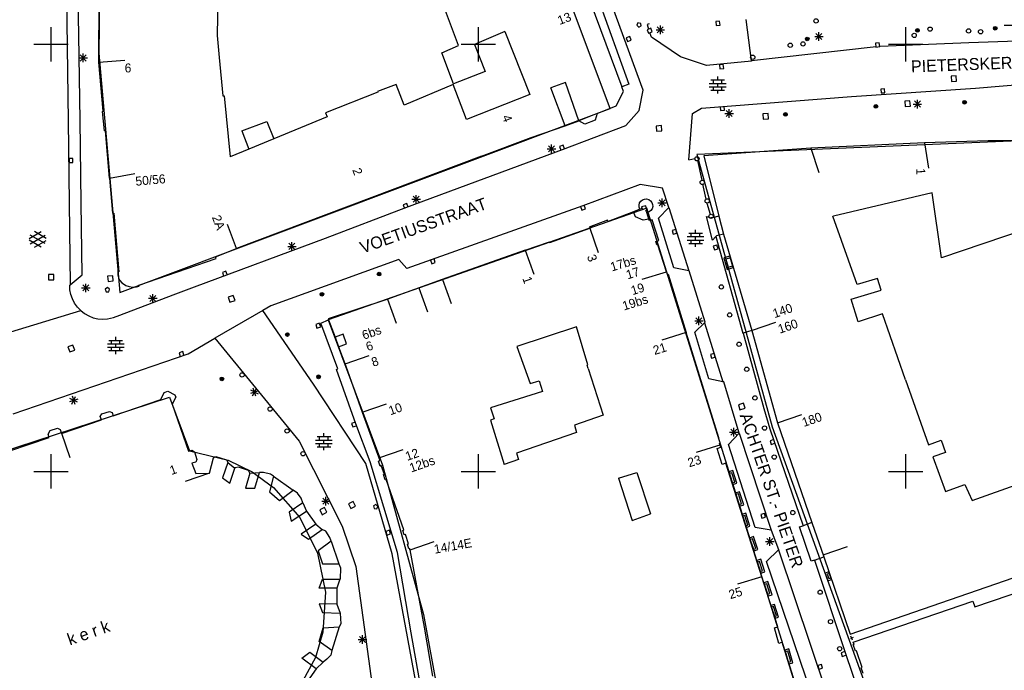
# Model space of a CAD drawing. Header units: millimetres. Extents: x 135944 to 142000, y 454200 to 456692.
# Tile 48 of 185: x 136846 to 136962, y 455877 to 455953. Entities that reach past the tile are written whole.
import ezdxf
from ezdxf.enums import TextEntityAlignment as Align

# ---------------------------------------------------------------- set-up
doc = ezdxf.new("R2010")
doc.units = ezdxf.units.MM
doc.layers.add('TotaalGBKN2013_Bistad', color=251, linetype='Continuous')
doc.layers.add('TotaalGBKN2013X$0$Contouren', color=251, linetype='Continuous')
doc.styles.add('TotaalGBKN2013X$0$GBKN binnenstad 2009$0$Standard', font='txt')

msp = doc.modelspace()

# ---------------------------------------------------------------- linework, layer by layer
at = {"layer": 'TotaalGBKN2013_Bistad'}
for p, q in [((136851.58, 455969.76), (136852.02, 455941.01)), ((136897.67, 455949.84), (136893.51, 455961.11)), ((136855.6, 455947.89), (136855.65, 455959.68)), ((136919.27, 455944.64), (136913.94, 455959.2)), ((136853.24, 455951.03), (136853.14, 455958.24)), ((136869.55, 455958.38), (136869.45, 455951.02)), ((136913.99, 455955.43), (136917.6, 455945.31)), ((136913.05, 455955.07), (136916.78, 455945.01)), ((136850, 455950), (136850, 455952)), ((136900, 455950), (136900, 455952)), ((136918.67, 455952.5), (136918.53, 455952.24)), ((136918.53, 455952.24), (136918.77, 455952)), ((136919, 455952.44), (136918.67, 455952.5)), ((136918.77, 455952), (136919.04, 455952.14)), ((136919.04, 455952.14), (136919, 455952.44)), ((136919.97, 455952.38), (136919.73, 455952.3)), ((136919.73, 455952.3), (136919.92, 455951.78)), ((136920.16, 455951.87), (136919.74, 455951.7)), ((136920.33, 455951.45), (136920.16, 455951.87)), ((136920.93, 455951.33), (136921.64, 455952.04)), ((136921.64, 455951.33), (136920.93, 455952.04)), ((136921.29, 455951.19), (136921.29, 455952.19)), ((136928.23, 455952.7), (136927.79, 455952.66)), ((136927.79, 455952.66), (136927.83, 455952.21)), ((136927.83, 455952.21), (136928.28, 455952.25)), ((136928.28, 455952.25), (136928.23, 455952.7)), ((136931.95, 455948.05), (136931.33, 455952.89)), ((136950, 455950), (136950, 455952)), ((136961.51, 455952.22), (136962.51, 455952.22)), ((136853.43, 455941.12), (136853.24, 455951.03)), ((136869.45, 455951.02), (136869.68, 455948.47)), ((136903.11, 455951.51), (136899.56, 455949.99)), ((136903.11, 455951.51), (136906.03, 455944.13)), ((136917.71, 455950.89), (136917.29, 455950.74)), ((136917.29, 455950.74), (136917.44, 455950.31)), ((136917.86, 455950.47), (136917.71, 455950.89)), ((136919.74, 455951.7), (136919.91, 455951.28)), ((136919.91, 455951.28), (136920.33, 455951.45)), ((136920.24, 455950.85), (136920.07, 455951.35)), ((136923.66, 455948.51), (136920.24, 455950.85)), ((136920.79, 455951.69), (136921.79, 455951.69)), ((136939.35, 455950.91), (136940.35, 455950.91)), ((136939.49, 455950.56), (136940.2, 455951.27)), ((136940.2, 455950.56), (136939.49, 455951.27)), ((136939.85, 455950.41), (136939.85, 455951.41)), ((136848, 455950), (136850, 455950)), ((136850, 455950), (136852, 455950)), ((136850, 455948), (136850, 455950)), ((136895.72, 455949), (136897.67, 455949.84)), ((136898, 455950), (136900, 455950)), ((136899.56, 455949.99), (136900.8, 455946.82)), ((136900, 455950), (136902, 455950)), ((136900, 455948), (136900, 455950)), ((136917.44, 455950.31), (136917.86, 455950.47)), ((136946.56, 455949.71), (136931.95, 455948.05)), ((136946.91, 455950.18), (136946.46, 455950.13)), ((136946.46, 455950.13), (136946.51, 455949.68)), ((136946.51, 455949.68), (136946.96, 455949.73)), ((136946.96, 455949.73), (136946.91, 455950.18)), ((136947, 455949.76), (136957.38, 455950.2)), ((136948, 455950), (136950, 455950)), ((136950, 455950), (136952, 455950)), ((136950, 455948), (136950, 455950)), ((136957.38, 455950.2), (136965.47, 455950.5)), ((136853.25, 455948.4), (136854.25, 455948.4)), ((136853.4, 455948.04), (136854.11, 455948.75)), ((136854.11, 455948.04), (136853.4, 455948.75)), ((136853.75, 455947.9), (136853.75, 455948.9)), ((136869.68, 455948.47), (136870.1, 455943.97)), ((136897.11, 455945.37), (136895.72, 455949)), ((136926.7, 455947.52), (136923.66, 455948.51)), ((136855.6, 455947.89), (136858.63, 455948.13)), ((136856.11, 455942.18), (136855.6, 455947.89)), ((136931.95, 455948.02), (136926.7, 455947.52)), ((136928.66, 455947.63), (136928.22, 455947.58)), ((136928.22, 455947.58), (136928.26, 455947.13)), ((136928.71, 455947.18), (136928.66, 455947.63)), ((136931.95, 455948.05), (136931.95, 455948.02)), ((136900.8, 455946.82), (136897.11, 455945.37)), ((136928, 455945.82), (136928, 455946.22)), ((136928.26, 455947.13), (136928.71, 455947.18)), ((136955.92, 455946.31), (136955.3, 455946.26)), ((136955.3, 455946.26), (136955.35, 455945.64)), ((136955.96, 455945.69), (136955.92, 455946.31)), ((136890.4, 455945.3), (136888.19, 455944.48)), ((136891.3, 455942.89), (136890.4, 455945.3)), ((136897.05, 455945.3), (136891.3, 455942.89)), ((136898.61, 455941.21), (136897.05, 455945.3)), ((136910.18, 455945.53), (136908.46, 455944.89)), ((136911.74, 455941.05), (136910.18, 455945.53)), ((136917.6, 455945.31), (136916.78, 455945.01)), ((136916.98, 455944.46), (136916.78, 455945.01)), ((136927.02, 455945.42), (136928.98, 455945.42)), ((136927.02, 455945.02), (136928.98, 455945.02)), ((136927.2, 455945.82), (136928.8, 455945.82)), ((136927.5, 455945.42), (136927.5, 455945.82)), ((136927.5, 455944.62), (136927.5, 455945.02)), ((136928, 455945.02), (136928, 455945.42)), ((136928.5, 455945.42), (136928.5, 455945.82)), ((136928.5, 455944.62), (136928.5, 455945.02)), ((136955.35, 455945.64), (136955.96, 455945.69)), ((136958.17, 455944.88), (136966, 455945.53)), ((136870.1, 455943.97), (136870.24, 455943.95)), ((136870.24, 455943.95), (136870.96, 455936.82)), ((136888.24, 455944.39), (136882.12, 455941.96)), ((136888.19, 455944.48), (136888.24, 455944.39)), ((136906.03, 455944.13), (136898.61, 455941.21)), ((136910.14, 455940.44), (136908.46, 455944.89)), ((136916.11, 455942.78), (136916.98, 455944.46)), ((136918.83, 455942.26), (136919.27, 455944.64)), ((136926.09, 455942.52), (136943.67, 455943.87)), ((136927.2, 455944.62), (136928.8, 455944.62)), ((136928, 455944.22), (136928, 455944.62)), ((136943.67, 455943.87), (136958.17, 455944.88)), ((136947.52, 455944.78), (136947.08, 455944.75)), ((136947.08, 455944.75), (136947.11, 455944.3)), ((136947.11, 455944.3), (136947.56, 455944.33)), ((136947.56, 455944.33), (136947.52, 455944.78)), ((136913.88, 455941.9), (136916.11, 455942.78)), ((136928.3, 455942.69), (136928.34, 455942.24)), ((136928.79, 455942.28), (136928.75, 455942.73)), ((136950.5, 455943.36), (136949.88, 455943.32)), ((136949.88, 455943.32), (136949.93, 455942.7)), ((136949.93, 455942.7), (136950.55, 455942.74)), ((136950.55, 455942.74), (136950.5, 455943.36)), ((136950.86, 455943), (136951.86, 455943)), ((136951.01, 455942.65), (136951.71, 455943.36)), ((136951.71, 455942.65), (136951.01, 455943.36)), ((136951.36, 455942.5), (136951.36, 455943.5)), ((136856.03, 455942.14), (136856.11, 455942.18)), ((136856.24, 455939.85), (136856.03, 455942.14)), ((136882.31, 455941.51), (136876.08, 455938.93)), ((136882.12, 455941.96), (136882.31, 455941.51)), ((136913.88, 455941.9), (136911.74, 455941.05)), ((136913.88, 455941.9), (136913.65, 455941.11)), ((136917.26, 455940.48), (136918.83, 455942.26)), ((136924.64, 455936.49), (136925.04, 455941.89)), ((136925.04, 455941.89), (136926.09, 455942.52)), ((136928.34, 455942.24), (136928.79, 455942.28)), ((136928.85, 455941.89), (136929.85, 455941.89)), ((136929, 455941.54), (136929.7, 455942.25)), ((136929.7, 455941.54), (136929, 455942.25)), ((136929.35, 455941.39), (136929.35, 455942.39)), ((136933.89, 455941.9), (136933.27, 455941.86)), ((136933.27, 455941.86), (136933.31, 455941.24)), ((136933.93, 455941.28), (136933.89, 455941.9)), ((136852.02, 455941.01), (136852.26, 455921.84)), ((136853.51, 455931.4), (136853.43, 455941.12)), ((136872.31, 455939.86), (136875.26, 455940.95)), ((136875.26, 455940.95), (136876.08, 455938.93)), ((136906.17, 455939.07), (136910.14, 455940.44)), ((136909.84, 455937.7), (136917.26, 455940.48)), ((136910.14, 455940.44), (136911.74, 455941.05)), ((136912.44, 455940.63), (136911.74, 455941.05)), ((136913.65, 455941.11), (136912.44, 455940.63)), ((136921.43, 455940.48), (136920.81, 455940.43)), ((136920.81, 455940.43), (136920.86, 455939.81)), ((136921.47, 455939.86), (136921.43, 455940.48)), ((136933.31, 455941.24), (136933.93, 455941.28)), ((136856.36, 455939.85), (136856.24, 455939.85)), ((136856.84, 455934.34), (136856.36, 455939.85)), ((136872.31, 455939.86), (136873.15, 455937.72)), ((136920.86, 455939.81), (136921.47, 455939.86)), ((136876.08, 455938.93), (136873.15, 455937.72)), ((136900.38, 455936.9), (136906.17, 455939.07)), ((136908.2, 455937.42), (136908.9, 455938.13)), ((136908.9, 455937.42), (136908.2, 455938.13)), ((136908.55, 455937.27), (136908.55, 455938.27)), ((136909.93, 455938.19), (136909.51, 455938.04)), ((136909.51, 455938.04), (136909.65, 455937.61)), ((136910.08, 455937.76), (136909.93, 455938.19)), ((136952.2, 455938.46), (136938.9, 455937.85)), ((136959.65, 455938.68), (136952.2, 455938.46)), ((136952.2, 455938.46), (136952.65, 455935.49)), ((136969.92, 455938.74), (136959.65, 455938.68)), ((136873.15, 455937.72), (136870.96, 455936.82)), ((136900.38, 455936.9), (136871.72, 455926.09)), ((136891.53, 455930.9), (136909.84, 455937.7)), ((136908.05, 455937.77), (136909.05, 455937.77)), ((136938.9, 455937.85), (136926.38, 455936.94)), ((136926.38, 455936.94), (136928.14, 455929.89)), ((136938.9, 455937.85), (136939.83, 455934.99)), ((136852.56, 455936.62), (136852.11, 455936.62)), ((136852.11, 455936.62), (136852.11, 455936.17)), ((136852.11, 455936.17), (136852.56, 455936.17)), ((136852.56, 455936.17), (136852.56, 455936.62)), ((136924.64, 455936.49), (136925.34, 455936.61)), ((136925.62, 455936.38), (136926.13, 455934.09)), ((136856.84, 455934.34), (136859.8, 455934.86)), ((136856.84, 455934.34), (136857.21, 455930.21)), ((136918.92, 455933.6), (136912.22, 455931.08)), ((136921.56, 455933.16), (136918.92, 455933.6)), ((136926.23, 455933.61), (136926.62, 455931.85)), ((136892.72, 455931.35), (136892.72, 455932.35)), ((136922.29, 455930.91), (136921.56, 455933.16)), ((136953.09, 455932.62), (136941.55, 455929.87)), ((136954.2, 455924.99), (136953.09, 455932.62)), ((136853.65, 455923.01), (136853.51, 455931.4)), ((136891.62, 455931.35), (136891.2, 455931.2)), ((136891.2, 455931.2), (136891.35, 455930.78)), ((136891.77, 455930.93), (136891.62, 455931.35)), ((136892.22, 455931.85), (136893.22, 455931.85)), ((136892.37, 455931.5), (136893.08, 455932.21)), ((136893.08, 455931.5), (136892.37, 455932.21)), ((136912.54, 455930.73), (136912.39, 455931.16)), ((136918.8, 455931.17), (136918.87, 455931.42)), ((136918.82, 455930.92), (136918.8, 455931.17)), ((136918.87, 455931.42), (136919.01, 455931.63)), ((136919.01, 455931.63), (136919.2, 455931.79)), ((136919.2, 455931.79), (136919.44, 455931.88)), ((136919.44, 455931.88), (136919.69, 455931.89)), ((136919.69, 455931.89), (136919.94, 455931.82)), ((136919.94, 455931.82), (136920.15, 455931.68)), ((136920.15, 455931.68), (136920.3, 455931.49)), ((136920.3, 455931.49), (136920.39, 455931.25)), ((136920.39, 455931.25), (136920.4, 455931)), ((136920.99, 455931.43), (136921.99, 455931.43)), ((136921.14, 455931.08), (136921.85, 455931.79)), ((136921.85, 455931.08), (136921.14, 455931.79)), ((136921.49, 455930.93), (136921.49, 455931.93)), ((136926.74, 455931.4), (136927.12, 455930.1)), ((136857.21, 455930.21), (136857.36, 455930.23)), ((136857.36, 455930.23), (136857.94, 455923.36)), ((136882.11, 455927.32), (136891.53, 455930.9)), ((136912.22, 455931.08), (136891.62, 455923.74)), ((136911.96, 455931), (136912.11, 455930.58)), ((136912.11, 455930.58), (136912.54, 455930.73)), ((136918.15, 455930.39), (136915.2, 455929.24)), ((136918.91, 455930.69), (136918.15, 455930.39)), ((136918.39, 455929.79), (136918.15, 455930.39)), ((136918.91, 455930.69), (136918.82, 455930.92)), ((136919.15, 455930.78), (136918.91, 455930.69)), ((136919.58, 455931.09), (136919.08, 455930.96)), ((136919.08, 455930.96), (136919.15, 455930.78)), ((136919.71, 455930.57), (136919.58, 455931.09)), ((136919.61, 455930.56), (136919.71, 455930.57)), ((136919.7, 455930.29), (136919.61, 455930.56)), ((136919.75, 455930.3), (136919.7, 455930.29)), ((136919.95, 455929.52), (136919.7, 455930.29)), ((136919.99, 455930.39), (136919.75, 455930.3)), ((136920.19, 455930.54), (136919.99, 455930.39)), ((136920.33, 455930.75), (136920.19, 455930.54)), ((136920.4, 455931), (136920.33, 455930.75)), ((136921.07, 455929.65), (136922.27, 455930.9)), ((136922.27, 455930.9), (136922.29, 455930.91)), ((136922.27, 455930.9), (136924.62, 455923.48)), ((136871.72, 455926.09), (136870.66, 455928.9)), ((136915.11, 455929.39), (136912.98, 455928.6)), ((136915.2, 455929.24), (136915.11, 455929.39)), ((136919.27, 455929.41), (136918.39, 455929.79)), ((136919.95, 455929.52), (136919.27, 455929.41)), ((136920.02, 455929.33), (136919.95, 455929.52)), ((136920.32, 455929.45), (136920.02, 455929.33)), ((136921.12, 455927.01), (136920.32, 455929.45)), ((136922.86, 455923.82), (136921.07, 455929.65)), ((136927.38, 455927.08), (136926.69, 455929.83)), ((136926.69, 455929.83), (136927.24, 455929.7)), ((136927.38, 455929.67), (136927.24, 455929.7)), ((136928.14, 455929.89), (136927.38, 455929.67)), ((136928.14, 455929.89), (136928.68, 455927.76)), ((136941.49, 455929.86), (136941.55, 455929.87)), ((136944.33, 455921.89), (136941.49, 455929.86)), ((136847.45, 455927.26), (136848.85, 455928.07)), ((136849.32, 455926.66), (136847.58, 455927.66)), ((136849.45, 455927.28), (136848.06, 455928.08)), ((136908.37, 455926.79), (136913.04, 455928.47)), ((136912.98, 455928.6), (136913.04, 455928.47)), ((136913.04, 455928.47), (136914.03, 455925.64)), ((136923.09, 455928.33), (136922.66, 455928.19)), ((136922.66, 455928.19), (136922.8, 455927.76)), ((136922.8, 455927.76), (136923.23, 455927.9)), ((136923.23, 455927.9), (136923.09, 455928.33)), ((136924.61, 455927.88), (136926.21, 455927.88)), ((136924.91, 455927.48), (136924.91, 455927.88)), ((136925.41, 455927.88), (136925.41, 455928.28)), ((136925.91, 455927.48), (136925.91, 455927.88)), ((136928.68, 455927.76), (136927.87, 455927.57)), ((136928.68, 455927.76), (136931.98, 455916.48)), ((136963.99, 455928.3), (136954.2, 455924.99)), ((136848.85, 455926.24), (136847.45, 455927.05)), ((136847.58, 455926.65), (136849.32, 455927.65)), ((136848.06, 455926.23), (136849.45, 455927.03)), ((136866.77, 455921.62), (136882.11, 455927.32)), ((136877.83, 455925.99), (136878.54, 455926.7)), ((136878.54, 455925.99), (136877.83, 455926.7)), ((136878.19, 455925.84), (136878.19, 455926.84)), ((136905.48, 455925.9), (136908.33, 455926.88)), ((136908.33, 455926.88), (136908.37, 455926.79)), ((136920.77, 455926.92), (136921.12, 455927.01)), ((136920.89, 455926.52), (136920.77, 455926.92)), ((136921.01, 455926.54), (136920.89, 455926.52)), ((136922.01, 455923.35), (136921.01, 455926.54)), ((136924.43, 455927.48), (136926.39, 455927.48)), ((136924.43, 455927.08), (136926.39, 455927.08)), ((136924.61, 455926.68), (136926.21, 455926.68)), ((136924.91, 455926.68), (136924.91, 455927.08)), ((136925.41, 455927.08), (136925.41, 455927.48)), ((136925.41, 455926.28), (136925.41, 455926.68)), ((136925.91, 455926.68), (136925.91, 455927.08)), ((136927.78, 455927.48), (136927.38, 455927.08)), ((136927.87, 455927.57), (136927.78, 455927.48)), ((136927.78, 455927.48), (136930.94, 455916.17)), ((136869.25, 455925.13), (136871.72, 455926.09)), ((136877.69, 455926.34), (136878.69, 455926.34)), ((136905.48, 455925.9), (136895.78, 455922.47)), ((136905.48, 455925.9), (136906.48, 455923.07)), ((136927.91, 455926.49), (136927.48, 455926.35)), ((136927.48, 455926.35), (136927.62, 455925.93)), ((136927.62, 455925.93), (136928.05, 455926.06)), ((136928.05, 455926.06), (136927.91, 455926.49)), ((136860.28, 455921.79), (136869.31, 455924.93)), ((136869.31, 455924.93), (136869.25, 455925.13)), ((136890.71, 455924.79), (136875.72, 455919.38)), ((136891.62, 455923.74), (136890.71, 455924.79)), ((136894.81, 455924.89), (136894.39, 455924.73)), ((136894.39, 455924.73), (136894.54, 455924.31)), ((136894.54, 455924.31), (136894.96, 455924.46)), ((136894.96, 455924.46), (136894.81, 455924.89)), ((136929.48, 455925.01), (136928.95, 455924.86)), ((136928.95, 455924.86), (136929.23, 455923.9)), ((136857.81, 455923.36), (136857.82, 455923)), ((136857.94, 455923.36), (136857.81, 455923.36)), ((136870.47, 455923.45), (136870.05, 455923.3)), ((136870.05, 455923.3), (136870.2, 455922.88)), ((136870.62, 455923.03), (136870.47, 455923.45)), ((136921.98, 455923.34), (136919.11, 455922.45)), ((136922.01, 455923.35), (136922.1, 455923.07)), ((136922.1, 455923.07), (136922.19, 455923.09)), ((136922.19, 455923.09), (136924.3, 455916.25)), ((136924.62, 455923.48), (136922.86, 455923.82)), ((136924.65, 455923.48), (136924.62, 455923.48)), ((136926.52, 455917.46), (136924.65, 455923.48)), ((136929.23, 455923.9), (136929.76, 455924.06)), ((136850.32, 455923.04), (136849.7, 455923.03)), ((136849.7, 455923.03), (136849.71, 455922.41)), ((136849.71, 455922.41), (136850.33, 455922.42)), ((136850.33, 455922.42), (136850.32, 455923.04)), ((136852.26, 455921.84), (136853.65, 455923.01)), ((136854.08, 455920.97), (136854.08, 455921.97)), ((136857.23, 455922.91), (136856.61, 455922.86)), ((136856.61, 455922.86), (136856.67, 455922.24)), ((136856.67, 455922.24), (136857.29, 455922.29)), ((136857.29, 455922.29), (136857.23, 455922.91)), ((136857.82, 455923), (136857.91, 455922.66)), ((136857.91, 455922.66), (136858.07, 455922.34)), ((136858.07, 455922.34), (136858.3, 455922.08)), ((136858.3, 455922.08), (136858.59, 455921.86)), ((136895.78, 455922.47), (136889.31, 455920.14)), ((136895.79, 455922.47), (136896.81, 455919.65)), ((136946.69, 455922.6), (136944.33, 455921.89)), ((136947.11, 455921.2), (136946.69, 455922.6)), ((136852.2, 455921.79), (136852.26, 455921.84)), ((136852.22, 455921.27), (136852.2, 455921.79)), ((136852.33, 455920.72), (136852.22, 455921.27)), ((136853.58, 455921.47), (136854.58, 455921.47)), ((136853.73, 455921.12), (136854.44, 455921.83)), ((136854.44, 455921.12), (136853.73, 455921.83)), ((136856.6, 455921.53), (136856.35, 455921.35)), ((136856.35, 455921.35), (136856.45, 455921.03)), ((136856.45, 455921.03), (136856.75, 455921.03)), ((136856.85, 455921.35), (136856.6, 455921.53)), ((136856.75, 455921.03), (136856.85, 455921.35)), ((136858.59, 455921.86), (136858.77, 455921.78)), ((136858.77, 455921.78), (136859.16, 455921.64)), ((136859.16, 455921.64), (136859.58, 455921.58)), ((136859.58, 455921.58), (136859.99, 455921.6)), ((136859.99, 455921.6), (136860.33, 455921.68)), ((136860.33, 455921.68), (136860.28, 455921.79)), ((136861.91, 455919.76), (136861.91, 455920.76)), ((136864.29, 455920.68), (136866.77, 455921.62)), ((136893.04, 455921.48), (136894.06, 455918.66)), ((136943.61, 455920.17), (136947.11, 455921.2)), ((136852.51, 455920.19), (136852.33, 455920.72)), ((136852.76, 455919.69), (136852.51, 455920.19)), ((136853.08, 455919.23), (136852.76, 455919.69)), ((136858.05, 455918.28), (136864.29, 455920.68)), ((136861.41, 455920.26), (136862.41, 455920.26)), ((136861.55, 455919.9), (136862.26, 455920.61)), ((136862.26, 455919.9), (136861.55, 455920.61)), ((136871.32, 455920.61), (136870.74, 455920.4)), ((136870.74, 455920.4), (136870.94, 455919.82)), ((136870.94, 455919.82), (136871.53, 455920.02)), ((136871.53, 455920.02), (136871.32, 455920.61)), ((136889.31, 455920.14), (136882.42, 455917.86)), ((136889.38, 455920.16), (136890.39, 455917.34)), ((136944.43, 455917.52), (136943.61, 455920.17)), ((136843.86, 455915.92), (136853.47, 455918.82)), ((136853.47, 455918.82), (136853.08, 455919.23)), ((136853.47, 455918.82), (136853.92, 455918.47)), ((136853.92, 455918.47), (136854.41, 455918.2)), ((136874.78, 455918.84), (136869.18, 455915.59)), ((136875.72, 455919.38), (136874.78, 455918.84)), ((136880.72, 455910.23), (136874.78, 455918.84)), ((136947.29, 455918.45), (136944.43, 455917.52)), ((136949.99, 455910.73), (136947.29, 455918.45)), ((136854.41, 455918.2), (136854.94, 455917.99)), ((136854.94, 455917.99), (136855.49, 455917.87)), ((136855.49, 455917.87), (136856.06, 455917.82)), ((136856.06, 455917.82), (136856.59, 455917.85)), ((136856.59, 455917.85), (136857.33, 455918.03)), ((136857.33, 455918.03), (136858.05, 455918.28)), ((136881.39, 455917.36), (136880.97, 455917.21)), ((136881.55, 455916.94), (136881.39, 455917.36)), ((136881.57, 455917.37), (136882.47, 455917.74)), ((136883.56, 455911.99), (136881.57, 455917.37)), ((136882.42, 455917.86), (136882.47, 455917.74)), ((136882.47, 455917.74), (136883.23, 455915.71)), ((136925.31, 455917.62), (136926.31, 455917.62)), ((136925.32, 455916.29), (136926.46, 455917.41)), ((136925.45, 455917.27), (136926.16, 455917.98)), ((136926.16, 455917.27), (136925.45, 455917.98)), ((136925.81, 455917.12), (136925.81, 455918.12)), ((136926.46, 455917.41), (136926.52, 455917.46)), ((136926.46, 455917.41), (136928.62, 455910.5)), ((136931.97, 455916.48), (136934.81, 455917.46)), ((136880.97, 455917.21), (136881.12, 455916.78)), ((136881.12, 455916.78), (136881.55, 455916.94)), ((136911.48, 455916.91), (136904.51, 455914.64)), ((136912.81, 455912.46), (136911.48, 455916.91)), ((136924.31, 455916.25), (136921.45, 455915.37)), ((136928.12, 455903.91), (136924.3, 455916.25)), ((136926.98, 455910.83), (136925.32, 455916.29)), ((136930.94, 455916.17), (136930.97, 455916.18)), ((136931.98, 455916.48), (136930.97, 455916.18)), ((136930.97, 455916.18), (136933.39, 455907.36)), ((136931.98, 455916.48), (136935, 455905.7)), ((136856.77, 455915.34), (136858.37, 455915.34)), ((136857.07, 455914.94), (136857.07, 455915.34)), ((136857.57, 455915.34), (136857.57, 455915.74)), ((136858.07, 455914.94), (136858.07, 455915.34)), ((136866.05, 455913.77), (136869.18, 455915.59)), ((136869.18, 455915.59), (136879.03, 455903.55)), ((136884.17, 455916.06), (136883.23, 455915.71)), ((136883.23, 455915.71), (136883.65, 455914.59)), ((136884.59, 455914.94), (136884.17, 455916.06)), ((136852.57, 455914.79), (136851.98, 455914.58)), ((136851.98, 455914.58), (136852.19, 455913.99)), ((136852.19, 455913.99), (136852.77, 455914.2)), ((136852.77, 455914.2), (136852.57, 455914.79)), ((136856.59, 455914.94), (136858.55, 455914.94)), ((136856.59, 455914.54), (136858.55, 455914.54)), ((136856.77, 455914.14), (136858.37, 455914.14)), ((136857.07, 455914.14), (136857.07, 455914.54)), ((136857.57, 455914.54), (136857.57, 455914.94)), ((136857.57, 455913.74), (136857.57, 455914.14)), ((136858.07, 455914.14), (136858.07, 455914.54)), ((136865.41, 455914.03), (136864.98, 455913.88)), ((136864.98, 455913.88), (136865.13, 455913.46)), ((136865.55, 455913.6), (136865.41, 455914.03)), ((136883.65, 455914.59), (136884.59, 455914.94)), ((136883.65, 455914.59), (136884.5, 455912.32)), ((136904.51, 455914.64), (136906.05, 455910.27)), ((136845.59, 455906.75), (136866.05, 455913.77)), ((136884.4, 455912.59), (136887.23, 455913.58)), ((136927.57, 455913.81), (136927.14, 455913.67)), ((136927.14, 455913.67), (136927.27, 455913.24)), ((136927.27, 455913.24), (136927.7, 455913.38)), ((136927.7, 455913.38), (136927.57, 455913.81)), ((136883.42, 455911.93), (136883.56, 455911.99)), ((136885.66, 455905.57), (136883.42, 455911.93)), ((136884.5, 455912.32), (136886.41, 455906.93)), ((136912.73, 455912.43), (136912.81, 455912.46)), ((136912.85, 455912.05), (136912.73, 455912.43)), ((136912.85, 455912.05), (136914.6, 455906.59)), ((136906.05, 455910.27), (136907.1, 455910.61)), ((136907.1, 455910.61), (136907.52, 455909.37)), ((136928.62, 455910.5), (136926.98, 455910.83)), ((136928.71, 455910.48), (136928.62, 455910.5)), ((136930.53, 455904.49), (136928.71, 455910.48)), ((136949.99, 455910.73), (136952.65, 455903.11)), ((136949.99, 455910.73), (136952.65, 455903.11)), ((136862.86, 455908.4), (136863.25, 455909.25)), ((136863.25, 455909.25), (136863.67, 455909.39)), ((136863.67, 455909.39), (136864.5, 455908.96)), ((136874.29, 455909.43), (136873.34, 455909.12)), ((136874.26, 455909.05), (136873.37, 455909.5)), ((136873.59, 455908.83), (136874.04, 455909.72)), ((136873.97, 455908.8), (136873.66, 455909.75)), ((136886.85, 455900.92), (136880.72, 455910.23)), ((136907.52, 455909.37), (136901.43, 455907.44)), ((136853.13, 455908.47), (136852.18, 455908.16)), ((136853.1, 455908.09), (136852.21, 455908.54)), ((136852.43, 455907.87), (136852.88, 455908.76)), ((136852.81, 455907.84), (136852.5, 455908.79)), ((136857.27, 455906.51), (136862.86, 455908.4)), ((136864.62, 455908.69), (136864.17, 455907.86)), ((136864.5, 455908.96), (136864.62, 455908.69)), ((136855.93, 455906.72), (136856.85, 455907.02)), ((136856.85, 455907.02), (136857.15, 455906.91)), ((136864.17, 455907.86), (136866.07, 455902.37)), ((136886.41, 455906.93), (136889.24, 455907.91)), ((136886.41, 455906.93), (136888.49, 455901.26)), ((136901.43, 455907.44), (136901.83, 455906.17)), ((136931.01, 455907.98), (136930.42, 455907.79)), ((136930.42, 455907.79), (136930.61, 455907.2)), ((136930.61, 455907.2), (136931.2, 455907.39)), ((136931.2, 455907.39), (136931.01, 455907.98)), ((136933.39, 455907.36), (136934.12, 455904.97)), ((136851.23, 455904.45), (136855.89, 455906.02)), ((136855.75, 455906.41), (136855.93, 455906.72)), ((136855.89, 455906.02), (136855.75, 455906.41)), ((136857.15, 455906.91), (136857.27, 455906.51)), ((136885.6, 455905.78), (136885.17, 455905.62)), ((136901.83, 455906.17), (136901.41, 455906)), ((136901.41, 455906), (136903.02, 455900.82)), ((136914.6, 455906.59), (136911.23, 455905.43)), ((136935, 455905.7), (136937.83, 455906.68)), ((136849.68, 455904.37), (136849.92, 455904.8)), ((136849.92, 455904.8), (136850.75, 455905.06)), ((136850.75, 455905.06), (136851.07, 455904.89)), ((136851.07, 455904.89), (136851.23, 455904.45)), ((136885.17, 455905.62), (136885.33, 455905.2)), ((136885.33, 455905.2), (136885.75, 455905.35)), ((136887.36, 455901.11), (136885.66, 455905.57)), ((136911.23, 455905.43), (136911.48, 455904.57)), ((136929.54, 455904.25), (136930.25, 455904.95)), ((136930.25, 455904.25), (136929.54, 455904.95)), ((136929.89, 455904.1), (136929.89, 455905.1)), ((136934.12, 455904.97), (136937.99, 455893.64)), ((136934.12, 455904.97), (136937.99, 455893.64)), ((136935, 455905.7), (136939.03, 455894.02)), ((136935, 455905.7), (136939.03, 455894.02)), ((136845.17, 455902.41), (136849.8, 455903.97)), ((136849.8, 455903.97), (136849.68, 455904.37)), ((136851.23, 455904.46), (136852.19, 455901.62)), ((136879.03, 455903.55), (136884.06, 455893.6)), ((136880.95, 455903.67), (136882.91, 455903.67)), ((136881.13, 455904.07), (136882.73, 455904.07)), ((136881.43, 455903.67), (136881.43, 455904.07)), ((136881.93, 455904.07), (136881.93, 455904.47)), ((136881.93, 455903.27), (136881.93, 455903.67)), ((136882.43, 455903.67), (136882.43, 455904.07)), ((136911.48, 455904.57), (136904.46, 455902.14)), ((136928.3, 455903.32), (136928.12, 455903.91)), ((136929.27, 455903.13), (136930.51, 455904.46)), ((136929.27, 455903.13), (136930.51, 455904.46)), ((136929.39, 455904.6), (136930.39, 455904.6)), ((136930.51, 455904.46), (136930.53, 455904.49)), ((136930.51, 455904.46), (136934.25, 455893.13)), ((136930.51, 455904.46), (136934.25, 455893.13)), ((136934.56, 455903.72), (136934.13, 455903.59)), ((136934.56, 455903.72), (136934.13, 455903.59)), ((136934.13, 455903.59), (136934.27, 455903.16)), ((136934.13, 455903.59), (136934.27, 455903.16)), ((136952.65, 455903.11), (136954.16, 455903.64)), ((136952.65, 455903.11), (136954.16, 455903.64)), ((136954.16, 455903.64), (136954.67, 455902.23)), ((136954.16, 455903.64), (136954.67, 455902.23)), ((136866.07, 455902.37), (136866.48, 455902.48)), ((136866.48, 455902.48), (136866.8, 455902.3)), ((136880.95, 455903.27), (136882.91, 455903.27)), ((136881.13, 455902.87), (136882.73, 455902.87)), ((136881.43, 455902.87), (136881.43, 455903.27)), ((136881.93, 455902.47), (136881.93, 455902.87)), ((136882.43, 455902.87), (136882.43, 455903.27)), ((136888.37, 455901.58), (136891.2, 455902.57)), ((136928.37, 455903.11), (136925.5, 455902.23)), ((136927.95, 455902.7), (136928.35, 455902.84)), ((136928.51, 455900.82), (136927.95, 455902.7)), ((136928.23, 455903.29), (136928.3, 455903.32)), ((136928.35, 455902.84), (136928.23, 455903.29)), ((136932.37, 455893.44), (136929.27, 455903.13)), ((136932.37, 455893.44), (136929.27, 455903.13)), ((136934.27, 455903.16), (136934.7, 455903.3)), ((136934.27, 455903.16), (136934.7, 455903.3)), ((136850, 455900), (136850, 455902)), ((136866.8, 455902.3), (136867.08, 455901.41)), ((136867.08, 455901.41), (136866.93, 455901.08)), ((136868.53, 455899.78), (136869.03, 455901.58)), ((136869.03, 455901.58), (136869.29, 455901.73)), ((136869.29, 455901.73), (136870.52, 455901.36)), ((136870.52, 455901.36), (136870.68, 455901.1)), ((136888.33, 455901.19), (136888.49, 455901.26)), ((136888.52, 455900.63), (136888.33, 455901.19)), ((136900, 455900), (136900, 455902)), ((136904.71, 455901.39), (136903.02, 455900.82)), ((136904.46, 455902.14), (136904.71, 455901.39)), ((136950, 455900), (136950, 455902)), ((136950, 455900), (136950, 455902)), ((136954.67, 455902.23), (136953.18, 455901.72)), ((136954.67, 455902.23), (136953.18, 455901.72)), ((136953.18, 455901.72), (136954.65, 455897.65)), ((136953.18, 455901.72), (136954.65, 455897.65)), ((136866.93, 455901.08), (136866.47, 455900.97)), ((136866.47, 455900.97), (136866.93, 455899.76)), ((136870.67, 455901.05), (136870.08, 455899.26)), ((136870.68, 455901.1), (136870.67, 455901.05)), ((136870.67, 455901.05), (136871.5, 455900.36)), ((136870.94, 455898.64), (136871.5, 455900.36)), ((136871.51, 455900.4), (136871.5, 455900.36)), ((136871.92, 455900.5), (136871.51, 455900.4)), ((136873.1, 455900.09), (136871.92, 455900.5)), ((136873.27, 455899.78), (136873.1, 455900.09)), ((136889.9, 455890.34), (136886.85, 455900.92)), ((136890.53, 455890.51), (136887.36, 455901.11)), ((136888.64, 455900.68), (136888.52, 455900.63)), ((136889.03, 455899.65), (136888.64, 455900.68)), ((136928.94, 455900.96), (136928.51, 455900.82)), ((136928.94, 455900.96), (136928.51, 455900.82)), ((136933.16, 455887.66), (136928.94, 455900.96)), ((136933.16, 455887.66), (136928.94, 455900.96)), ((136848, 455900), (136850, 455900)), ((136850, 455900), (136852, 455900)), ((136850, 455898), (136850, 455900)), ((136868.53, 455899.78), (136865.69, 455898.8)), ((136866.93, 455899.76), (136868.53, 455899.78)), ((136870.08, 455899.26), (136870.94, 455898.64)), ((136873.27, 455899.78), (136872.77, 455898.04)), ((136873.27, 455899.78), (136874.4, 455899.89)), ((136873.83, 455898.04), (136874.4, 455899.89)), ((136874.88, 455899.88), (136874.4, 455899.89)), ((136875.68, 455899.67), (136874.88, 455899.88)), ((136876.04, 455899.44), (136875.58, 455897.59)), ((136876.04, 455899.44), (136875.68, 455899.67)), ((136876.04, 455899.44), (136878.35, 455897.8)), ((136888.89, 455899.62), (136889.03, 455899.65)), ((136889.08, 455899), (136888.89, 455899.62)), ((136889.2, 455899.04), (136889.08, 455899)), ((136891.29, 455893.16), (136889.2, 455899.04)), ((136898, 455900), (136900, 455900)), ((136900, 455900), (136902, 455900)), ((136900, 455898), (136900, 455900)), ((136916.41, 455899.21), (136918.55, 455899.89)), ((136916.41, 455899.21), (136917.98, 455894.24)), ((136918.55, 455899.89), (136920.14, 455895.05)), ((136929.64, 455899.85), (136929.35, 455899.75)), ((136929.64, 455899.85), (136929.35, 455899.75)), ((136929.99, 455898.75), (136929.64, 455899.85)), ((136929.99, 455898.75), (136929.64, 455899.85)), ((136948, 455900), (136950, 455900)), ((136948, 455900), (136950, 455900)), ((136950, 455900), (136952, 455900)), ((136950, 455898), (136950, 455900)), ((136950, 455900), (136952, 455900)), ((136950, 455898), (136950, 455900)), ((136872.77, 455898.04), (136873.83, 455898.04)), ((136876.74, 455896.58), (136878.35, 455897.8)), ((136878.84, 455897.44), (136878.35, 455897.8)), ((136929.7, 455898.66), (136929.99, 455898.75)), ((136929.7, 455898.66), (136929.99, 455898.75)), ((136954.65, 455897.65), (136956.91, 455898.47)), ((136954.65, 455897.65), (136956.91, 455898.47)), ((136956.91, 455898.47), (136957.76, 455896.61)), ((136956.91, 455898.47), (136957.76, 455896.61)), ((136957.76, 455896.61), (136963.36, 455898.6)), ((136957.76, 455896.61), (136963.36, 455898.6)), ((136875.58, 455897.59), (136876.74, 455896.58)), ((136879.26, 455896.85), (136878.84, 455897.44)), ((136879.45, 455896.31), (136879.26, 455896.85)), ((136881.82, 455896.17), (136882.52, 455896.88)), ((136882.52, 455896.17), (136881.82, 455896.88)), ((136882.17, 455896.02), (136882.17, 455897.02)), ((136930.42, 455897.37), (136930.12, 455897.28)), ((136930.42, 455897.37), (136930.12, 455897.28)), ((136930.79, 455896.2), (136930.42, 455897.37)), ((136930.79, 455896.2), (136930.42, 455897.37)), ((136879.45, 455896.31), (136877.85, 455895.23)), ((136879.45, 455896.31), (136879.88, 455895.35)), ((136882, 455895.76), (136881.44, 455895.49)), ((136881.44, 455895.49), (136881.72, 455894.93)), ((136881.67, 455896.52), (136882.67, 455896.52)), ((136882.27, 455895.21), (136882, 455895.76)), ((136885.34, 455896.48), (136884.79, 455896.2)), ((136884.79, 455896.2), (136885.07, 455895.65)), ((136885.07, 455895.65), (136885.62, 455895.93)), ((136885.62, 455895.93), (136885.34, 455896.48)), ((136888.02, 455896.11), (136887.74, 455895.97)), ((136887.74, 455895.97), (136887.79, 455895.67)), ((136887.79, 455895.67), (136888.12, 455895.62)), ((136888.25, 455895.88), (136888.02, 455896.11)), ((136888.12, 455895.62), (136888.25, 455895.88)), ((136930.49, 455896.11), (136930.79, 455896.2)), ((136930.49, 455896.11), (136930.79, 455896.2)), ((136877.85, 455895.23), (136878.1, 455894.18)), ((136878.1, 455894.18), (136879.88, 455895.35)), ((136879.88, 455895.35), (136880.98, 455893.82)), ((136881.72, 455894.93), (136882.27, 455895.21)), ((136917.98, 455894.24), (136920.14, 455895.05)), ((136931.16, 455894.85), (136930.9, 455894.77)), ((136931.16, 455894.85), (136930.9, 455894.77)), ((136931.53, 455893.72), (136931.16, 455894.85)), ((136931.53, 455893.72), (136931.16, 455894.85)), ((136933.48, 455895.09), (136933.05, 455894.95)), ((136933.48, 455895.09), (136933.05, 455894.95)), ((136933.05, 455894.95), (136933.18, 455894.52)), ((136933.05, 455894.95), (136933.18, 455894.52)), ((136933.18, 455894.52), (136933.61, 455894.66)), ((136933.18, 455894.52), (136933.61, 455894.66)), ((136933.61, 455894.66), (136933.48, 455895.09)), ((136933.61, 455894.66), (136933.48, 455895.09)), ((136880.98, 455893.82), (136879.26, 455892.64)), ((136880.13, 455892.05), (136881.74, 455893.19)), ((136880.98, 455893.82), (136881.74, 455893.19)), ((136882.14, 455893), (136881.74, 455893.19)), ((136884.06, 455893.6), (136885.68, 455888.85)), ((136889.59, 455893.11), (136889.16, 455892.98)), ((136889.72, 455892.68), (136889.59, 455893.11)), ((136891.17, 455893.09), (136891.29, 455893.16)), ((136891.32, 455892.56), (136891.17, 455893.09)), ((136931.27, 455893.64), (136931.53, 455893.72)), ((136931.27, 455893.64), (136931.53, 455893.72)), ((136934.25, 455893.13), (136932.37, 455893.44)), ((136934.25, 455893.13), (136932.37, 455893.44)), ((136934.25, 455893.13), (136935.13, 455890.84)), ((136934.25, 455893.13), (136935.13, 455890.84)), ((136937.58, 455893.5), (136937.99, 455893.64)), ((136937.58, 455893.5), (136937.99, 455893.64)), ((136938.95, 455889.48), (136937.58, 455893.5)), ((136938.95, 455889.48), (136937.58, 455893.5)), ((136939.03, 455894.02), (136937.99, 455893.64)), ((136939.03, 455894.02), (136937.99, 455893.64)), ((136939.03, 455894.02), (136940.42, 455890.01)), ((136939.03, 455894.02), (136940.42, 455890.01)), ((136879.26, 455892.64), (136880.13, 455892.05)), ((136882.62, 455892.27), (136882.14, 455893)), ((136882.79, 455891.82), (136882.62, 455892.27)), ((136889.16, 455892.98), (136889.29, 455892.55)), ((136889.29, 455892.55), (136889.72, 455892.68)), ((136891.48, 455892.62), (136891.32, 455892.56)), ((136891.83, 455891.53), (136891.48, 455892.62)), ((136932.06, 455892.1), (136931.79, 455892.01)), ((136932.06, 455892.1), (136931.79, 455892.01)), ((136932.45, 455890.98), (136932.06, 455892.1)), ((136932.45, 455890.98), (136932.06, 455892.1)), ((136933.76, 455891.43), (136934.46, 455892.14)), ((136934.46, 455891.43), (136933.76, 455892.14)), ((136933.76, 455891.43), (136934.46, 455892.14)), ((136934.46, 455891.43), (136933.76, 455892.14)), ((136934.11, 455891.29), (136934.11, 455892.29)), ((136934.11, 455891.29), (136934.11, 455892.29)), ((136882.79, 455891.82), (136881.24, 455890.72)), ((136882.79, 455891.82), (136883.67, 455889.17)), ((136891.69, 455891.48), (136891.83, 455891.53)), ((136891.86, 455890.92), (136891.69, 455891.48)), ((136891.97, 455890.99), (136891.86, 455890.92)), ((136892, 455890.81), (136891.97, 455890.99)), ((136892, 455890.81), (136893.65, 455881.76)), ((136892.01, 455890.81), (136894.84, 455891.8)), ((136932.18, 455890.89), (136932.45, 455890.98)), ((136932.18, 455890.89), (136932.45, 455890.98)), ((136933.61, 455891.79), (136934.61, 455891.79)), ((136933.61, 455891.79), (136934.61, 455891.79)), ((136933.71, 455889.47), (136935.11, 455890.81)), ((136933.71, 455889.47), (136935.11, 455890.81)), ((136935.13, 455890.84), (136935.11, 455890.81)), ((136935.13, 455890.84), (136935.11, 455890.81)), ((136935.11, 455890.81), (136941.05, 455873.17)), ((136935.11, 455890.81), (136941.05, 455873.17)), ((136940.34, 455890.24), (136943.17, 455891.22)), ((136940.34, 455890.24), (136943.17, 455891.22)), ((136881.24, 455890.72), (136881.75, 455889.17)), ((136893.23, 455872.33), (136889.9, 455890.34)), ((136892.15, 455881.09), (136890.53, 455890.51)), ((136939.34, 455889.62), (136940.42, 455890.01)), ((136939.34, 455889.62), (136940.42, 455890.01)), ((136940.42, 455890.01), (136943.49, 455880.93)), ((136940.42, 455890.01), (136943.49, 455880.93)), ((136881.75, 455889.17), (136883.67, 455889.17)), ((136883.67, 455889.17), (136883.86, 455888.73)), ((136883.86, 455888.73), (136883.85, 455887.4)), ((136885.68, 455888.85), (136888.25, 455870.03)), ((136932.91, 455889.46), (136932.64, 455889.38)), ((136932.91, 455889.46), (136932.64, 455889.38)), ((136933.25, 455888.36), (136932.91, 455889.46)), ((136933.25, 455888.36), (136932.91, 455889.46)), ((136939.08, 455873.66), (136933.71, 455889.47)), ((136939.08, 455873.66), (136933.71, 455889.47)), ((136939.34, 455889.62), (136938.95, 455889.48)), ((136939.34, 455889.62), (136938.95, 455889.48)), ((136939.34, 455889.62), (136942.95, 455878.68)), ((136939.34, 455889.62), (136942.95, 455878.68)), ((136881.36, 455886.33), (136881.75, 455887.4)), ((136881.75, 455887.4), (136883.8, 455887.4)), ((136883.8, 455887.4), (136883.46, 455886.34)), ((136883.85, 455887.4), (136883.8, 455887.4)), ((136933.18, 455887.67), (136930.31, 455886.78)), ((136933.18, 455887.67), (136930.31, 455886.78)), ((136932.98, 455888.27), (136933.25, 455888.36)), ((136932.98, 455888.27), (136933.25, 455888.36)), ((136935.02, 455881.82), (136933.16, 455887.66)), ((136935.02, 455881.82), (136933.16, 455887.66)), ((136941.07, 455888.06), (136940.82, 455887.97)), ((136941.07, 455888.06), (136940.82, 455887.97)), ((136940.82, 455887.97), (136940.99, 455887.45)), ((136940.82, 455887.97), (136940.99, 455887.45)), ((136940.99, 455887.45), (136941.24, 455887.54)), ((136940.99, 455887.45), (136941.24, 455887.54)), ((136943.49, 455880.93), (136963.71, 455887.93)), ((136943.49, 455880.93), (136963.71, 455887.93)), ((136883.46, 455886.34), (136881.36, 455886.33)), ((136883.46, 455886.34), (136883.45, 455884.47)), ((136933.74, 455886.85), (136933.45, 455886.76)), ((136933.74, 455886.85), (136933.45, 455886.76)), ((136934.12, 455885.7), (136933.74, 455886.85)), ((136934.12, 455885.7), (136933.74, 455886.85)), ((136958.07, 455884.16), (136964.33, 455886.28)), ((136958.07, 455884.16), (136964.33, 455886.28)), ((136933.83, 455885.61), (136934.12, 455885.7)), ((136933.83, 455885.61), (136934.12, 455885.7)), ((136883.45, 455884.47), (136881.39, 455884.48)), ((136881.39, 455884.48), (136881.78, 455883.47)), ((136883.45, 455884.47), (136883.85, 455883.41)), ((136934.52, 455884.17), (136934.3, 455884.1)), ((136934.52, 455884.17), (136934.3, 455884.1)), ((136934.88, 455883.08), (136934.52, 455884.17)), ((136934.88, 455883.08), (136934.52, 455884.17)), ((136943.87, 455880.02), (136957.87, 455884.8)), ((136943.87, 455880.02), (136957.87, 455884.8)), ((136957.87, 455884.8), (136958.07, 455884.16)), ((136957.87, 455884.8), (136958.07, 455884.16)), ((136881.78, 455883.47), (136883.85, 455883.41)), ((136883.85, 455883.41), (136883.89, 455882.15)), ((136934.65, 455883), (136934.88, 455883.08)), ((136934.65, 455883), (136934.88, 455883.08)), ((136881.36, 455880.1), (136881.83, 455881.7)), ((136881.83, 455881.7), (136883.7, 455881.8)), ((136883.7, 455881.8), (136882.87, 455879.05)), ((136883.89, 455882.15), (136883.7, 455881.8)), ((136893.65, 455881.76), (136894.63, 455876.03)), ((136934.65, 455881.69), (136935.02, 455881.82)), ((136934.65, 455881.69), (136935.02, 455881.82)), ((136935.17, 455879.86), (136934.65, 455881.69)), ((136935.17, 455879.86), (136934.65, 455881.69)), ((136886.09, 455879.97), (136886.8, 455880.68)), ((136886.8, 455879.97), (136886.09, 455880.68)), ((136886.44, 455879.83), (136886.44, 455880.83)), ((136893.7, 455872.44), (136892.15, 455881.09)), ((136943.84, 455880.54), (136943.52, 455880.4)), ((136943.84, 455880.54), (136943.52, 455880.4)), ((136943.78, 455880.24), (136943.58, 455880.7)), ((136943.78, 455880.24), (136943.58, 455880.7)), ((136882.87, 455879.05), (136881.36, 455880.1)), ((136885.94, 455880.33), (136886.94, 455880.33)), ((136935.54, 455880.02), (136935.17, 455879.86)), ((136935.54, 455880.02), (136935.17, 455879.86)), ((136937.45, 455873.92), (136935.54, 455880.02)), ((136937.45, 455873.92), (136935.54, 455880.02)), ((136943.85, 455879.73), (136943.96, 455879.75)), ((136943.85, 455879.73), (136943.96, 455879.75)), ((136944.12, 455878.96), (136943.85, 455879.73)), ((136944.12, 455878.96), (136943.85, 455879.73)), ((136943.96, 455879.75), (136943.87, 455880.02)), ((136943.96, 455879.75), (136943.87, 455880.02)), ((136879.36, 455878.12), (136880.3, 455878.82)), ((136881.04, 455876.89), (136879.36, 455878.12)), ((136880.3, 455878.82), (136881.84, 455877.65)), ((136882.72, 455878.48), (136882.29, 455878.02)), ((136882.87, 455879.05), (136882.72, 455878.48)), ((136936.19, 455878.97), (136935.9, 455878.88)), ((136936.19, 455878.97), (136935.9, 455878.88)), ((136936.56, 455877.75), (136936.19, 455878.97)), ((136936.56, 455877.75), (136936.19, 455878.97)), ((136942.87, 455878.91), (136942.45, 455878.78)), ((136942.87, 455878.91), (136942.45, 455878.78)), ((136942.45, 455878.78), (136942.58, 455878.35)), ((136942.45, 455878.78), (136942.58, 455878.35)), ((136942.58, 455878.35), (136943.01, 455878.49)), ((136942.58, 455878.35), (136943.01, 455878.49)), ((136942.95, 455878.68), (136945.76, 455870.52)), ((136942.95, 455878.68), (136945.76, 455870.52)), ((136944.24, 455879), (136944.12, 455878.96)), ((136944.24, 455879), (136944.12, 455878.96)), ((136944.9, 455877.05), (136944.24, 455879)), ((136944.9, 455877.05), (136944.24, 455879)), ((136881.84, 455877.65), (136881.04, 455876.89)), ((136882.29, 455878.02), (136881.84, 455877.65)), ((136936.27, 455877.66), (136936.56, 455877.75)), ((136936.27, 455877.66), (136936.56, 455877.75)), ((136940.14, 455877.41), (136939.71, 455877.27)), ((136940.14, 455877.41), (136939.71, 455877.27)), ((136939.71, 455877.27), (136939.85, 455876.84)), ((136939.71, 455877.27), (136939.85, 455876.84)), ((136939.85, 455876.84), (136940.28, 455876.98)), ((136939.85, 455876.84), (136940.28, 455876.98)), ((136940.28, 455876.98), (136940.14, 455877.41)), ((136940.28, 455876.98), (136940.14, 455877.41)), ((136944.79, 455877.02), (136944.9, 455877.05)), ((136944.79, 455877.02), (136944.9, 455877.05)), ((136945.04, 455876.35), (136944.79, 455877.02)), ((136945.04, 455876.35), (136944.79, 455877.02)), ((136881.04, 455876.89), (136880.01, 455875.45))]:
    msp.add_line(p, q, dxfattribs=at)
for centre, radius in [((136939.51, 455952.73), 0.25), ((136952.85, 455951.77), 0.25), ((136960.48, 455951.87), 0.215), ((136960.48, 455951.87), 0.155), ((136960.48, 455951.87), 0.095), ((136960.48, 455951.87), 0.035), ((136938.48, 455950.62), 0.215), ((136938.48, 455950.62), 0.155), ((136938.48, 455950.62), 0.095), ((136950.99, 455951.03), 0.25), ((136951.37, 455951.62), 0.215), ((136951.37, 455951.62), 0.155), ((136951.37, 455951.62), 0.095), ((136951.37, 455951.62), 0.035), ((136957.36, 455951.56), 0.25), ((136958.76, 455951.46), 0.25), ((136936.49, 455949.88), 0.25), ((136937.98, 455950.04), 0.25), ((136938.48, 455950.62), 0.035), ((136932.1, 455948.48), 0.25), ((136946.51, 455942.73), 0.215), ((136946.51, 455942.73), 0.155), ((136946.51, 455942.73), 0.095), ((136946.51, 455942.73), 0.035), ((136956.88, 455943.22), 0.215), ((136956.88, 455943.22), 0.155), ((136956.88, 455943.22), 0.095), ((136956.88, 455943.22), 0.035), ((136935.92, 455941.78), 0.215), ((136935.92, 455941.78), 0.155), ((136935.92, 455941.78), 0.095), ((136935.92, 455941.78), 0.035), ((136925.58, 455936.59), 0.25), ((136926.2, 455933.83), 0.25), ((136926.77, 455931.66), 0.25), ((136927.23, 455929.86), 0.25), ((136888.38, 455923.09), 0.215), ((136888.38, 455923.09), 0.155), ((136888.38, 455923.09), 0.095), ((136888.38, 455923.09), 0.035), ((136881.69, 455920.73), 0.215), ((136881.69, 455920.73), 0.155), ((136881.69, 455920.73), 0.095), ((136881.69, 455920.73), 0.035), ((136928.43, 455921.59), 0.25), ((136929.4, 455918.32), 0.25), ((136877.65, 455916.01), 0.215), ((136877.65, 455916.01), 0.155), ((136877.65, 455916.01), 0.095), ((136877.65, 455916.01), 0.035), ((136930.5, 455914.89), 0.25), ((136872.36, 455911.3), 0.25), ((136931.4, 455911.96), 0.25), ((136870, 455910.83), 0.215), ((136870, 455910.83), 0.155), ((136870, 455910.83), 0.095), ((136870, 455910.83), 0.035), ((136881.3, 455911.07), 0.215), ((136881.3, 455911.07), 0.155), ((136881.3, 455911.07), 0.095), ((136881.3, 455911.07), 0.035), ((136932.36, 455908.6), 0.25), ((136875.64, 455907.3), 0.25), ((136877.62, 455904.73), 0.25), ((136933.48, 455905.07), 0.25), ((136879.49, 455902.06), 0.25), ((136934.62, 455901.68), 0.25), ((136934.62, 455901.68), 0.25), ((136936.79, 455895.18), 0.25), ((136936.79, 455895.18), 0.25), ((136939.99, 455885.86), 0.25), ((136939.99, 455885.86), 0.25), ((136941.2, 455882.41), 0.25), ((136941.2, 455882.41), 0.25), ((136942.27, 455879.24), 0.25), ((136942.27, 455879.24), 0.25)]:
    msp.add_circle(centre, radius, dxfattribs=at)
for points in [[(136929.82, 455923.87), (136929.43, 455925.2), (136928.7, 455924.99), (136929.09, 455923.65)], [(136929.29, 455899.94), (136929.76, 455898.47), (136930.24, 455898.62), (136929.77, 455900.1)], [(136929.29, 455899.94), (136929.76, 455898.47), (136930.24, 455898.62), (136929.77, 455900.1)], [(136930.06, 455897.47), (136930.55, 455895.92), (136931.04, 455896.07), (136930.55, 455897.62)], [(136930.06, 455897.47), (136930.55, 455895.92), (136931.04, 455896.07), (136930.55, 455897.62)], [(136930.84, 455894.96), (136931.34, 455893.45), (136931.78, 455893.59), (136931.29, 455895.11)], [(136930.84, 455894.96), (136931.34, 455893.45), (136931.78, 455893.59), (136931.29, 455895.11)], [(136931.73, 455892.2), (136932.25, 455890.7), (136932.7, 455890.86), (136932.18, 455892.36)], [(136931.73, 455892.2), (136932.25, 455890.7), (136932.7, 455890.86), (136932.18, 455892.36)], [(136932.57, 455889.57), (136933.04, 455888.08), (136933.5, 455888.23), (136933.04, 455889.71)], [(136932.57, 455889.57), (136933.04, 455888.08), (136933.5, 455888.23), (136933.04, 455889.71)], [(136941.31, 455887.35), (136941, 455888.25), (136940.56, 455888.1), (136940.87, 455887.19)], [(136941.31, 455887.35), (136941, 455888.25), (136940.56, 455888.1), (136940.87, 455887.19)], [(136933.39, 455886.95), (136933.89, 455885.42), (136934.37, 455885.57), (136933.87, 455887.1)], [(136933.39, 455886.95), (136933.89, 455885.42), (136934.37, 455885.57), (136933.87, 455887.1)], [(136934.23, 455884.29), (136934.71, 455882.81), (136935.13, 455882.95), (136934.65, 455884.42)], [(136934.23, 455884.29), (136934.71, 455882.81), (136935.13, 455882.95), (136934.65, 455884.42)], [(136935.84, 455879.07), (136936.33, 455877.47), (136936.81, 455877.61), (136936.32, 455879.22)], [(136935.84, 455879.07), (136936.33, 455877.47), (136936.81, 455877.61), (136936.32, 455879.22)]]:
    msp.add_3dface(points, dxfattribs=at)
at = {"layer": 'TotaalGBKN2013X$0$Contouren'}
for p, q in [((136856.01, 455996.15), (136855.6, 455948.97)), ((136915.43, 455942.5), (136905.85, 455967.98)), ((136855.6, 455948.97), (136858.06, 455920.94)), ((136858.06, 455920.94), (136915.43, 455942.5)), ((136969.96, 455938.96), (136925.55, 455937.1)), ((136925.55, 455937.1), (136934.37, 455905.22)), ((136919.71, 455930.82), (136882.43, 455917.76)), ((136937.51, 455873.8), (136919.71, 455930.82)), ((136882.43, 455917.76), (136888.77, 455900.74)), ((136826.01, 455896.31), (136863.86, 455908.7)), ((136863.86, 455908.7), (136866.19, 455902.4)), ((136934.37, 455905.22), (136954.88, 455848.35)), ((136866.19, 455902.4), (136870.73, 455901.31)), ((136870.73, 455901.31), (136873.52, 455899.94)), ((136888.77, 455900.74), (136893.59, 455883.23)), ((136873.52, 455899.94), (136876.04, 455898.1)), ((136876.04, 455898.1), (136879.12, 455894.6)), ((136879.12, 455894.6), (136881.19, 455890.43)), ((136881.19, 455890.43), (136882.12, 455885.86)), ((136882.12, 455885.86), (136881.82, 455881.2)), ((136893.59, 455883.23), (136896.94, 455864.91)), ((136881.82, 455881.2), (136880.96, 455878.21)), ((136880.96, 455878.21), (136878.73, 455874.12))]:
    msp.add_line(p, q, dxfattribs=at)

# ---------------------------------------------------------------- texts
at = {"layer": 'TotaalGBKN2013_Bistad', "style": 'TotaalGBKN2013X$0$GBKN binnenstad 2009$0$Standard'}
for s, height, rotation, p in [('13', 1.054, 20.5214, (136910.79, 455953.29)), ('4', 1.05, 290.6599, (136903.52, 455940.96)), ('2', 1.05, 290.6496, (136886, 455934.74)), ('2A', 1.054, 290.6599, (136869.91, 455928.33)), ('17bs', 1.054, 17.1631, (136918.39, 455924.8)), ('17', 1.054, 17.1631, (136918.81, 455923.44)), ('19', 1.054, 17.1631, (136919.38, 455921.59)), ('19bs', 1.054, 17.1631, (136919.8, 455920.23)), ('21', 1.054, 17.1631, (136921.97, 455914.59)), ('23', 1.054, 17.1631, (136926.02, 455901.44)), ('1', 1.05, 19.1349, (136864.66, 455900.32)), ('25', 1.054, 17.1631, (136930.83, 455886)), ('25', 1.054, 17.1631, (136930.83, 455886))]:
    msp.add_text(s, height=height, rotation=rotation, dxfattribs=at).set_placement(p, align=Align.MIDDLE_RIGHT)
for s, rotation, p in [('PIETERSKERKHOF', 2.1504, (136959.17, 455947.03)), ('VOETIUSSTRAAT', 19.8335, (136893.8, 455928.12)), ('ACHTER ST.- PIETER', 288.9621, (136933.64, 455897.56)), ('ACHTER ST.- PIETER', 288.9621, (136933.64, 455897.56))]:
    msp.add_text(s, height=1.4, rotation=rotation, dxfattribs=at).set_placement(p, align=Align.CENTER)
for s, height, rotation, p in [('6', 1.05, 359.737, (136858.62, 455947.23)), ('50/56', 1.054, 5.0138, (136859.88, 455933.96)), ('1', 1.05, 272.1154, (136951.75, 455935.5)), ('3', 1.05, 289.3184, (136913.18, 455925.34)), ('1', 1.05, 289.3184, (136905.63, 455922.78)), ('140', 1.054, 19.0448, (136934.48, 455918.43)), ('160', 1.054, 19.0552, (136935.1, 455916.61)), ('6bs', 1.054, 19.1695, (136886.43, 455915.9)), ('6', 1.05, 19.1695, (136886.89, 455914.55)), ('8', 1.05, 19.1695, (136887.53, 455912.73)), ('10', 1.054, 19.1695, (136889.54, 455907.06)), ('180', 1.054, 19.0448, (136937.91, 455905.69)), ('12', 1.054, 19.1695, (136891.5, 455901.72)), ('12bs', 1.054, 19.1695, (136891.97, 455900.36)), ('14/14E', 1.054, 10.0873, (136894.82, 455890.88))]:
    msp.add_text(s, height=height, rotation=rotation, dxfattribs=at).set_placement(p, align=Align.MIDDLE_LEFT)
msp.add_text('k e r k', height=1.4, rotation=19.4004, dxfattribs=at).set_placement((136854.37, 455881.14), align=Align.MIDDLE)

doc.saveas('drawing.dxf')
